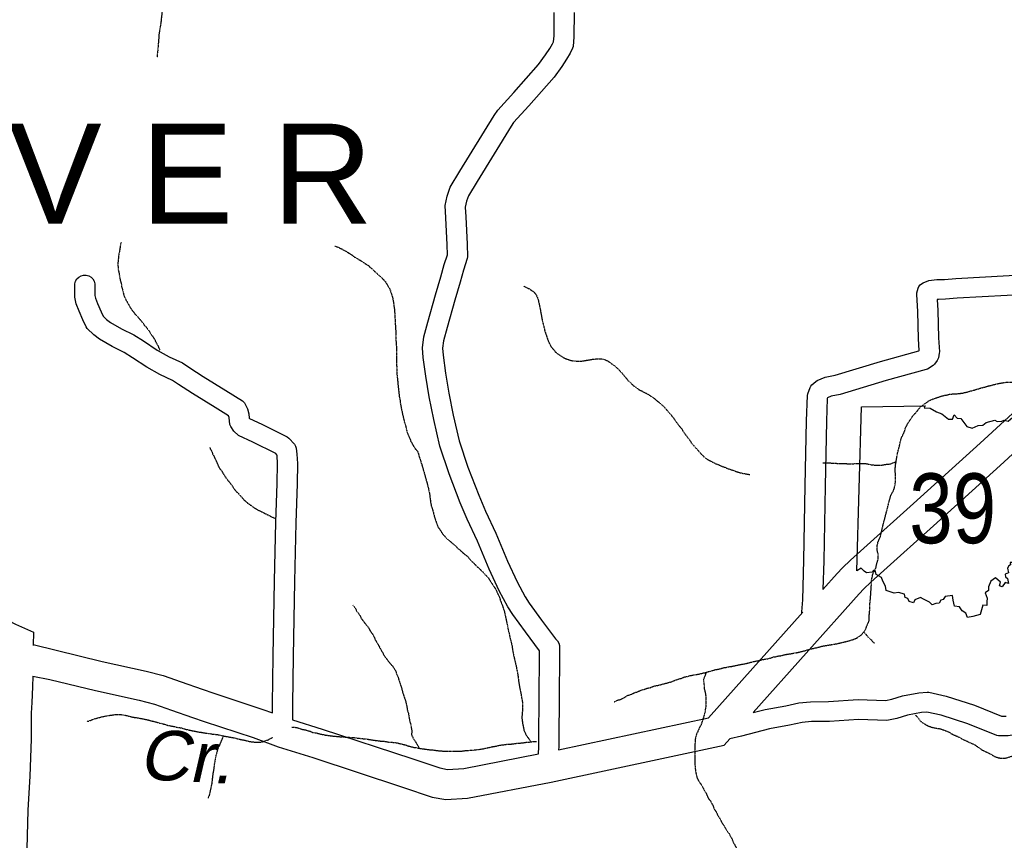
# Model space of a CAD drawing. Header units: feet. Extents: x -1605449 to -1594075, y -1717250 to -1708479.
# Tile 29 of 97: x -1600730 to -1599908, y -1713358 to -1712673. Entities that reach past the tile are written whole.
import ezdxf
from ezdxf.enums import TextEntityAlignment as Align

# ---------------------------------------------------------------- set-up
doc = ezdxf.new("R2010")
doc.units = ezdxf.units.FT
doc.header["$MEASUREMENT"] = 0
doc.linetypes.add('stream', pattern=[1.4, 0.7, -0.1, 0.1, -0.1, 0.1, -0.1, 0.1, -0.1])
for name, color, linetype in [('61', 7, 'Continuous'), ('62', 7, 'Continuous'), ('COUNTY-RD', 7, 'Continuous'), ('HTEXT', 3, 'Continuous'), ('RT-MKR', 7, 'Continuous'), ('STATE_FEDERAL-RT', 2, 'Continuous'), ('TWP-RD', 6, 'Continuous'), ('WATER-TEXT', 1, 'Continuous'), ('WATERWAY', 14, 'stream')]:
    doc.layers.add(name, color=color, linetype=linetype)
doc.styles.add('ARIAL', font='arial.ttf')

# ---------------------------------------------------------------- blocks, each defined once
blk = doc.blocks.new('SR3  _')
at = {"layer": '61', "color": 0, "linetype": 'Continuous'}
blk.add_lwpolyline([(-794, 884.1), (-240.2, 893.4), (-248.8, 876.1), (-196.5, 872.5), (-141, 842), (-94.1, 822.7), (-36.7, 777.4), (-2.3, 777.9), (12.2, 815.1), (38.5, 786.4), (69.7, 781.2), (123.7, 712.9), (168.3, 698.1), (221.7, 721.5), (261.6, 725.4), (290.7, 748.5), (366.7, 768.3), (387.9, 756.5), (428.2, 758.8), (448.4, 767.6), (483.5, 759.8), (545.3, 811.7), (608.9, 872.9), (706.7, 930.6), (852.8, 985.3), (968.3, 1034.2), (985, 293.5), (985, 293.5), (967.9, 283.1), (941.4, 288), (923.5, 267.2), (945.6, 232.6), (956.1, 196), (946.8, 155.6), (955.9, 122.3), (949.7, 94.4), (933, 66.7), (927.3, 40.3), (913.1, 12.4), (914.3, -3.2), (900.8, -15.5), (903.2, -61.8), (896.4, -87.5), (898.7, -109.7), (876.8, -115.5), (881.8, -133.8), (867.9, -147.9), (870.9, -172.2), (855, -187.7), (870.4, -218.8), (858.1, -228.7), (847.8, -266.4), (819.7, -274.1), (763.4, -343.2), (743.5, -369.4), (721.2, -375.9), (708.9, -402.7), (681.4, -402.8), (639.8, -421.4), (612.9, -389.4), (565.8, -427.9), (560.3, -472.4), (500.8, -471), (503.1, -493.5), (489.8, -500.1), (477.7, -522.6), (484.7, -562.7), (456.8, -572.9), (460.2, -596.2), (478.1, -610.4), (486, -654.8), (456.4, -645.8), (432.1, -683.3), (407.1, -674.5), (415.3, -642.7), (373.1, -604.6), (333.2, -635.1), (312.4, -684), (312.1, -716.8), (282.4, -736.7), (301.5, -783.1), (298, -815.1), (298.6, -845.5), (261.4, -844.4), (238.9, -926.3), (238.9, -926.3), (174.2, -942), (129.4, -951.4), (113.6, -914.1), (81.5, -894.5), (60.6, -857), (14.5, -851.9), (3.6, -800.5), (-1.5, -758.7), (-64.5, -769), (-81.8, -794.5), (-104.1, -801.4), (-117.1, -827.1), (-147.6, -829.3), (-180.2, -841.4), (-201.6, -816.2), (-255.2, -790.9), (-279.2, -777.8), (-329.6, -798.1), (-340.3, -822.1), (-380.4, -811.5), (-389.7, -784.7), (-414, -776.7), (-419.4, -748.2), (-471.1, -733.1), (-510.8, -739.1), (-580.7, -716.3), (-585, -678.8), (-608.8, -633.3), (-621.2, -601.6), (-665.4, -577.4), (-674.4, -539.8), (-688.5, -540.9), (-701.4, -556.2), (-750.5, -563.2), (-770.1, -547.8), (-797.6, -521.6), (-833.9, -543.3), (-833.9, -543.3), (-794, 884.1)], close=True, dxfattribs=at)
at = {"layer": '61', "color": 0}
blk.add_point((63.2, 47.6), dxfattribs=at)
at = {"layer": '62', "color": 0, "linetype": 'Continuous'}
blk.add_line((-833.9, -543.3), (-794, 884.1), dxfattribs=at)
for points in [[(-794, 884.1), (-240.2, 893.4), (-248.8, 876.1), (-196.5, 872.5), (-141, 842), (-94.1, 822.7), (-36.7, 777.4), (-2.3, 777.9), (12.2, 815.1), (38.5, 786.4), (69.7, 781.2), (123.7, 712.9), (168.3, 698.1), (221.7, 721.5), (261.6, 725.4), (290.7, 748.5), (366.7, 768.3), (387.9, 756.5), (428.2, 758.8), (448.4, 767.6), (483.5, 759.8), (545.3, 811.7), (608.9, 872.9), (706.7, 930.6), (852.8, 985.3), (968.3, 1034.2), (985, 293.5)], [(985, 293.5), (967.9, 283.1), (941.4, 288), (923.5, 267.2), (945.6, 232.6), (956.1, 196), (946.8, 155.6), (955.9, 122.3), (949.7, 94.4), (933, 66.7), (927.3, 40.3), (913.1, 12.4), (914.3, -3.2), (900.8, -15.5), (903.2, -61.8), (896.4, -87.5), (898.7, -109.7), (876.8, -115.5), (881.8, -133.8), (867.9, -147.9), (870.9, -172.2), (855, -187.7), (870.4, -218.8), (858.1, -228.7), (847.8, -266.4), (819.7, -274.1), (763.4, -343.2), (743.5, -369.4), (721.2, -375.9), (708.9, -402.7), (681.4, -402.8), (639.8, -421.4), (612.9, -389.4), (565.8, -427.9), (560.3, -472.4), (500.8, -471), (503.1, -493.5), (489.8, -500.1), (477.7, -522.6), (484.7, -562.7), (456.8, -572.9), (460.2, -596.2), (478.1, -610.4), (486, -654.8), (456.4, -645.8), (432.1, -683.3), (407.1, -674.5), (415.3, -642.7), (373.1, -604.6), (333.2, -635.1), (312.4, -684), (312.1, -716.8), (282.4, -736.7), (301.5, -783.1), (298, -815.1), (298.6, -845.5), (261.4, -844.4), (238.9, -926.3)], [(238.9, -926.3), (174.2, -942), (129.4, -951.4), (113.6, -914.1), (81.5, -894.5), (60.6, -857), (14.5, -851.9), (3.6, -800.5), (-1.5, -758.7), (-64.5, -769), (-81.8, -794.5), (-104.1, -801.4), (-117.1, -827.1), (-147.6, -829.3), (-180.2, -841.4), (-201.6, -816.2), (-255.2, -790.9), (-279.2, -777.8), (-329.6, -798.1), (-340.3, -822.1), (-380.4, -811.5), (-389.7, -784.7), (-414, -776.7), (-419.4, -748.2), (-471.1, -733.1), (-510.8, -739.1), (-580.7, -716.3), (-585, -678.8), (-608.8, -633.3), (-621.2, -601.6), (-665.4, -577.4), (-674.4, -539.8), (-688.5, -540.9), (-701.4, -556.2), (-750.5, -563.2), (-770.1, -547.8), (-797.6, -521.6), (-833.9, -543.3)]]:
    blk.add_lwpolyline(points, dxfattribs=at)

msp = doc.modelspace()

# ---------------------------------------------------------------- linework, layer by layer
at = {"layer": 'COUNTY-RD'}
for points in [[(-1600783.14, -1713169.36), (-1600782.04, -1713169.57), (-1600778.32, -1713169.68), (-1600773.45, -1713169.67), (-1600765.27, -1713168.2), (-1600750.6, -1713170.54), (-1600739.28, -1713174.46), (-1600733.28, -1713177.54), (-1600718.4, -1713184.2)], [(-1600718.4, -1713184.2), (-1600718.57, -1713195.6)]]:
    msp.add_lwpolyline(points, dxfattribs=at)
at = {"layer": 'STATE_FEDERAL-RT', "flags": 128}
for points in [[(-1600025.19, -1713114.14), (-1599983.81, -1713077.03), (-1599928.27, -1713026.57), (-1599873.9, -1712976.78), (-1599869.81, -1712973), (-1599865.43, -1712968.2), (-1599809.15, -1712897.6)], [(-1600008.5, -1713132.75), (-1599967.06, -1713095.59), (-1599911.43, -1713045.05), (-1599856.97, -1712995.18), (-1599852.04, -1712990.63), (-1599846.4, -1712984.42), (-1599775.69, -1712895.73), (-1599775.64, -1712895.66)], [(-1600059.36, -1713148.58), (-1600047.62, -1713135.4), (-1600043.08, -1713130.5), (-1600036.48, -1713124.27), (-1600025.19, -1713114.14)], [(-1600117.52, -1713251.45), (-1600029.12, -1713152.21), (-1600025.31, -1713148.11), (-1600019.55, -1713142.67), (-1600008.5, -1713132.75)], [(-1600280, -1713282.59), (-1600155.02, -1713255.96), (-1600076.23, -1713167.52)], [(-1600718.55, -1713194.59), (-1600660.92, -1713208.76), (-1600624.21, -1713216.89), (-1600610.1, -1713220.54), (-1600595.05, -1713225.83), (-1600577.48, -1713231.89)], [(-1600718.94, -1713220.99), (-1600704.76, -1713223.72), (-1600666.61, -1713233.11), (-1600630.05, -1713241.21), (-1600617.38, -1713244.48), (-1600603.26, -1713249.44), (-1600585.63, -1713255.52)], [(-1600577.48, -1713231.89), (-1600567.83, -1713235.22), (-1600526.85, -1713248.81), (-1600518.81, -1713251.73)], [(-1600585.64, -1713255.52), (-1600575.84, -1713258.9), (-1600535.06, -1713272.42), (-1600514.14, -1713280.03), (-1600485.13, -1713289.06), (-1600410.33, -1713313.63), (-1600385.51, -1713322), (-1600374.16, -1713324.01), (-1600356.15, -1713323.04), (-1600286.24, -1713309.48), (-1600141.8, -1713278.71), (-1600136.97, -1713273.29)], [(-1600502.02, -1713257.62), (-1600477.52, -1713265.25), (-1600402.44, -1713289.91), (-1600379.3, -1713297.71), (-1600372.64, -1713298.89), (-1600359.22, -1713298.16), (-1600296.77, -1713286.06)]]:
    msp.add_lwpolyline(points, dxfattribs=at)
at = {"layer": 'TWP-RD'}
for points in [[(-1600296.77, -1713286.06), (-1600296.61, -1713280.12), (-1600296.16, -1713231.01), (-1600295.85, -1713211.49), (-1600295.86, -1713199.9), (-1600307.64, -1713184.09), (-1600318.36, -1713169.51), (-1600322.38, -1713163.31), (-1600329.53, -1713149.76), (-1600337.9, -1713131.72), (-1600347.79, -1713108.34), (-1600356.34, -1713089.97), (-1600362.15, -1713076.35), (-1600371.52, -1713052.27), (-1600379.09, -1713028.98), (-1600384.24, -1713006.64), (-1600388.17, -1712987.8), (-1600390.91, -1712970.61), (-1600392.97, -1712954.99), (-1600393.75, -1712947.05), (-1600392.55, -1712937.8), (-1600389.06, -1712925.53), (-1600382.71, -1712902.56), (-1600378.22, -1712887.55), (-1600375.53, -1712877.43), (-1600372.89, -1712869.18), (-1600373.04, -1712860.84), (-1600374.23, -1712838.35), (-1600374.61, -1712828.18), (-1600373.16, -1712820.25), (-1600370.48, -1712812.8), (-1600362.34, -1712799.34), (-1600333.71, -1712753.03), (-1600330.77, -1712748.52), (-1600317.34, -1712733.86), (-1600296.93, -1712710.45), (-1600291.05, -1712702.33), (-1600287.42, -1712696.96), (-1600285.07, -1712692.99), (-1600284.36, -1712691.48), (-1600283.87, -1712686.44), (-1600283.73, -1712666.95)], [(-1600267.06, -1712667), (-1600267.21, -1712687.3), (-1600267.98, -1712695.24), (-1600268.36, -1712696.63), (-1600270.33, -1712700.81), (-1600273.33, -1712705.88), (-1600277.39, -1712711.89), (-1600283.87, -1712720.84), (-1600304.91, -1712744.97), (-1600317.55, -1712758.77), (-1600319.63, -1712761.96), (-1600348.12, -1712808.03), (-1600355.36, -1712820), (-1600357.01, -1712824.6), (-1600357.89, -1712829.38), (-1600357.58, -1712837.6), (-1600356.38, -1712860.25), (-1600356.19, -1712870.94), (-1600356.39, -1712872.3), (-1600359.53, -1712882.12), (-1600362.18, -1712892.07), (-1600366.69, -1712907.17), (-1600373.01, -1712930.03), (-1600376.18, -1712941.17), (-1600376.98, -1712947.31), (-1600376.41, -1712953.08), (-1600374.42, -1712968.21), (-1600371.77, -1712984.79), (-1600367.96, -1713003.06), (-1600363.02, -1713024.52), (-1600355.81, -1713046.67), (-1600346.72, -1713070.06), (-1600341.12, -1713083.18), (-1600332.56, -1713101.57), (-1600322.66, -1713124.97)], [(-1600075.44, -1713124.32), (-1600074.31, -1713062.14), (-1600073, -1713007.75), (-1600072.32, -1712986.64), (-1600072.06, -1712985.3), (-1600070.09, -1712980.05), (-1600069.45, -1712978.92), (-1600068.65, -1712977.9), (-1600065.44, -1712974.94), (-1600064.18, -1712974.13), (-1600057.45, -1712971.39), (-1600049.2, -1712969.63), (-1600011.3, -1712958.3), (-1599979.42, -1712949.53), (-1599978.98, -1712949.26), (-1599979.71, -1712939.43), (-1599980.23, -1712916.48), (-1599981.1, -1712902.44), (-1599980.97, -1712901.09), (-1599979.92, -1712897.16), (-1599979.22, -1712895.72), (-1599978.26, -1712894.44), (-1599977.08, -1712893.37), (-1599975.71, -1712892.54), (-1599970.9, -1712890.76), (-1599964.37, -1712889.91), (-1599958.01, -1712889.74), (-1599948.59, -1712888.9), (-1599864.55, -1712884.3)], [(-1600683.75, -1712893.45), (-1600683.19, -1712891.33), (-1600682.09, -1712889.43), (-1600680.54, -1712887.88), (-1600678.64, -1712886.78), (-1600676.52, -1712886.21), (-1600674.33, -1712886.21), (-1600672.21, -1712886.77), (-1600670.3, -1712887.87), (-1600668.75, -1712889.42), (-1600667.65, -1712891.32), (-1600667.08, -1712893.44), (-1600667.08, -1712903.15), (-1600666.65, -1712905.48), (-1600664.86, -1712909.92), (-1600661.93, -1712916.9), (-1600660.28, -1712920.43), (-1600657.3, -1712923.4), (-1600654.13, -1712925.64), (-1600644.83, -1712931.14), (-1600634.55, -1712936.19), (-1600626.54, -1712941.16), (-1600614.98, -1712948.9), (-1600605.18, -1712954.42), (-1600593.95, -1712959.59), (-1600587.97, -1712963.74), (-1600576.76, -1712970.81), (-1600557.92, -1712982.63), (-1600543.75, -1712991.22), (-1600542.15, -1712992.95), (-1600539.68, -1712997.88), (-1600538.68, -1713002.1), (-1600538.23, -1713005.65), (-1600537.98, -1713005.87), (-1600527.86, -1713010.61), (-1600506.5, -1713021.35), (-1600505.29, -1713022.26), (-1600500.51, -1713027.46), (-1600499.63, -1713028.94), (-1600499.07, -1713030.57), (-1600498.42, -1713035.75), (-1600498.05, -1713043.37), (-1600498.38, -1713060.58), (-1600499.37, -1713093.03), (-1600500.51, -1713142.13), (-1600501.64, -1713204.61), (-1600502.28, -1713244.41), (-1600502.02, -1713257.62)], [(-1600683.74, -1712904.66), (-1600683.75, -1712893.45)], [(-1599863.84, -1712900.95), (-1599947.4, -1712905.53), (-1599957.04, -1712906.38), (-1599963.06, -1712906.55), (-1599964.14, -1712906.69), (-1599963.57, -1712915.77), (-1599963.06, -1712938.62), (-1599962.19, -1712950.32), (-1599962.25, -1712951.39), (-1599962.97, -1712955.23), (-1599963.39, -1712956.43), (-1599963.99, -1712957.55), (-1599966.34, -1712960.7), (-1599967.49, -1712961.75), (-1599972.17, -1712964.65), (-1599973.27, -1712965.13), (-1600006.7, -1712974.32), (-1600045.06, -1712985.79), (-1600052.53, -1712987.39), (-1600055.49, -1712988.59), (-1600055.73, -1712989.23), (-1600056.34, -1713008.22), (-1600057.65, -1713062.49), (-1600058.78, -1713124.67), (-1600059.36, -1713148.58)], [(-1600518.81, -1713251.73), (-1600518.95, -1713244.44), (-1600518.3, -1713204.33), (-1600517.17, -1713141.78), (-1600516.03, -1713092.58), (-1600515.05, -1713060.17), (-1600514.73, -1713043.61), (-1600515.04, -1713037.2), (-1600515.17, -1713036.14), (-1600516.02, -1713035.21), (-1600535.14, -1713025.61), (-1600547.1, -1713020), (-1600551.17, -1713016.52), (-1600553.69, -1713012.75), (-1600554.37, -1713010.93), (-1600555.11, -1713005.06), (-1600555.45, -1713003.61), (-1600566.66, -1712996.81), (-1600585.63, -1712984.92), (-1600597.18, -1712977.64), (-1600602.25, -1712974.11), (-1600612.76, -1712969.27), (-1600623.72, -1712963.11), (-1600635.58, -1712955.16), (-1600642.63, -1712950.79), (-1600652.76, -1712945.82), (-1600663.2, -1712939.64), (-1600668.07, -1712936.2), (-1600673.6, -1712930.68), (-1600674.44, -1712929.48), (-1600677.17, -1712923.66), (-1600680.27, -1712916.27), (-1600682.74, -1712910.15), (-1600683.74, -1712904.66)], [(-1600077.05, -1713168.43), (-1600077.06, -1713168.36), (-1600077.11, -1713167.27), (-1600076.25, -1713157.46), (-1600075.44, -1713124.32)], [(-1600322.66, -1713124.97), (-1600314.59, -1713142.36), (-1600307.99, -1713154.87), (-1600304.64, -1713160.03), (-1600294.24, -1713174.18), (-1600282.55, -1713189.87), (-1600280.87, -1713191.54), (-1600279.77, -1713193.44), (-1600279.2, -1713195.56), (-1600279.18, -1713211.61), (-1600279.5, -1713231.22), (-1600279.95, -1713280.42), (-1600280, -1713282.59)], [(-1600718.94, -1713220.99), (-1600719.07, -1713230.06), (-1600719.86, -1713243.17), (-1600720.39, -1713251.9), (-1600720.38, -1713273.68), (-1600721.37, -1713304.7), (-1600723.19, -1713333.08), (-1600724.16, -1713375.89)], [(-1600117.52, -1713251.45), (-1600107.54, -1713248.8), (-1600090.47, -1713245.74), (-1600079.43, -1713243.31), (-1600069.67, -1713242.38), (-1600054.69, -1713242.36), (-1600029.91, -1713240.47), (-1600007.31, -1713241.42), (-1600001.91, -1713240.36), (-1599993, -1713237.49), (-1599979.35, -1713234.96), (-1599972.29, -1713234.36), (-1599971.03, -1713234.44), (-1599956.49, -1713237.65), (-1599932.88, -1713245.19), (-1599910.32, -1713254.36), (-1599906.39, -1713254.36)], [(-1599831.12, -1713240.87), (-1599839.9, -1713243.76), (-1599856.68, -1713251.92), (-1599868.53, -1713255.05), (-1599873.95, -1713259.27), (-1599895.14, -1713269.16), (-1599904.79, -1713271.02), (-1599912.75, -1713271.03), (-1599914.34, -1713270.72), (-1599938.56, -1713260.87), (-1599960.82, -1713253.76), (-1599972.77, -1713251.13), (-1599977.12, -1713251.5), (-1599988.91, -1713253.68), (-1599997.73, -1713256.52), (-1600006.04, -1713258.15), (-1600029.63, -1713257.16), (-1600054.04, -1713259.02), (-1600068.86, -1713259.04), (-1600076.83, -1713259.8), (-1600087.2, -1713262.09), (-1600103.93, -1713265.09), (-1600127.24, -1713271.28), (-1600136.97, -1713273.29)]]:
    msp.add_lwpolyline(points, dxfattribs=at)
at = {"layer": 'WATERWAY', "ltscale": 0.5, "flags": 128}
for points in [[(-1600527.95, -1712445.4), (-1600527.89, -1712446.1), (-1600527, -1712452.78), (-1600526.8, -1712457.12), (-1600526.75, -1712462.3), (-1600526.36, -1712468.64), (-1600525.81, -1712474.99), (-1600525.78, -1712477.83), (-1600525.6, -1712479.5), (-1600525.58, -1712481.67), (-1600526.04, -1712487.19), (-1600526.36, -1712489.03), (-1600527.01, -1712491.04), (-1600528, -1712493.39), (-1600530.3, -1712497.75), (-1600531.96, -1712499.44), (-1600535.11, -1712503.14), (-1600540.08, -1712508.53), (-1600541.57, -1712510.21), (-1600544.38, -1712514.08), (-1600545.54, -1712515.92), (-1600547.03, -1712517.77), (-1600548.01, -1712520.29), (-1600550.65, -1712524.82), (-1600552.3, -1712527.01), (-1600553.29, -1712528.86), (-1600556.61, -1712532.73), (-1600559.26, -1712534.75), (-1600563.58, -1712538.8), (-1600565.57, -1712540.49), (-1600566.9, -1712542.17), (-1600568.89, -1712544.36), (-1600572.54, -1712547.23), (-1600575.03, -1712549.76), (-1600580.35, -1712554.15), (-1600582.33, -1712556.84), (-1600584.49, -1712558.36), (-1600588.31, -1712562.4), (-1600590.29, -1712565.76), (-1600591.44, -1712567.44), (-1600594.39, -1712574.82), (-1600595.21, -1712577.33), (-1600596.19, -1712579.51), (-1600597.64, -1712586.37), (-1600599.04, -1712599.58), (-1600599.19, -1712601.42), (-1600599.34, -1712603.26), (-1600599.31, -1712606.77), (-1600600.06, -1712617.3), (-1600601.49, -1712625.84), (-1600602.79, -1712630.19), (-1600603.6, -1712633.88), (-1600604.9, -1712637.73), (-1600606.04, -1712641.92), (-1600607.51, -1712646.11), (-1600609.45, -1712654.81), (-1600610.55, -1712662.34), (-1600610.7, -1712664.18), (-1600611.65, -1712671.54), (-1600611.79, -1712673.88), (-1600613.7, -1712685.59), (-1600613.69, -1712687.26), (-1600614.15, -1712692.45), (-1600614.6, -1712698.63), (-1600614.91, -1712700.64), (-1600615.22, -1712704.49)], [(-1600645.2, -1712858.96), (-1600645.69, -1712860.64), (-1600646.64, -1712866.66), (-1600647.12, -1712868.67), (-1600647.9, -1712876.03), (-1600647.88, -1712878.2), (-1600647.51, -1712882.04), (-1600646.64, -1712886.21), (-1600646.46, -1712887.88), (-1600645.94, -1712890.55), (-1600645.08, -1712893.38), (-1600644.72, -1712896.22), (-1600643.86, -1712898.88), (-1600642.99, -1712902.89), (-1600640.94, -1712907.38), (-1600636.53, -1712915.03), (-1600634.84, -1712917.02), (-1600633.66, -1712918.68), (-1600631.8, -1712920.5), (-1600629.44, -1712923.32), (-1600626.56, -1712926.64), (-1600625.71, -1712928.31), (-1600623.86, -1712929.96), (-1600623.01, -1712931.62), (-1600621.32, -1712933.62), (-1600620.47, -1712935.28), (-1600618.78, -1712937.44), (-1600616.74, -1712940.76), (-1600616.06, -1712942.59), (-1600614.7, -1712944.59), (-1600613.85, -1712946.92), (-1600612.99, -1712948.75), (-1600612.96, -1712948.82)], [(-1600466.85, -1712861.97), (-1600465.17, -1712862.46), (-1600463.16, -1712863.28), (-1600457.27, -1712866.4), (-1600452.56, -1712869.37), (-1600450.88, -1712870.86), (-1600445.33, -1712873.99), (-1600440.79, -1712877.13), (-1600438.94, -1712878.11), (-1600437.09, -1712879.94), (-1600435.4, -1712881.26), (-1600433.38, -1712883.25), (-1600427.82, -1712888.21), (-1600424.61, -1712891.69), (-1600421.39, -1712897.01), (-1600420.53, -1712899.01), (-1600418.64, -1712904.84), (-1600418.29, -1712906.51), (-1600417.59, -1712910.68), (-1600417.4, -1712912.85), (-1600417.05, -1712915.02), (-1600416.68, -1712919.87), (-1600416.45, -1712926.71), (-1600416.09, -1712930.22), (-1600415.86, -1712937.4), (-1600415.84, -1712940.08), (-1600415.45, -1712945.92), (-1600415.32, -1712961.12), (-1600415.14, -1712962.96), (-1600415.1, -1712967.81), (-1600414.37, -1712974.82), (-1600414.19, -1712977.32), (-1600412.92, -1712988.34), (-1600412.4, -1712990.68), (-1600412.04, -1712994.01), (-1600410.12, -1713003.19), (-1600408.73, -1713009.02), (-1600408.05, -1713010.69), (-1600407.01, -1713015.19), (-1600406.32, -1713017.69), (-1600404.61, -1713022.02), (-1600403.76, -1713023.69), (-1600403.24, -1713025.35), (-1600399.85, -1713031.01), (-1600397.99, -1713033), (-1600396.97, -1713035.49), (-1600396.45, -1713037.66), (-1600394.39, -1713043.99), (-1600392.84, -1713049.33), (-1600391.98, -1713052.16), (-1600391.28, -1713054.99), (-1600389.22, -1713062), (-1600387.65, -1713069.5), (-1600386.93, -1713075.51), (-1600386.23, -1713079.18), (-1600385.2, -1713082.18), (-1600383.47, -1713088.85), (-1600380.73, -1713096.51), (-1600379.21, -1713098.5), (-1600377.68, -1713101.16), (-1600376.32, -1713102.99), (-1600374.64, -1713104.65), (-1600373.12, -1713106.64), (-1600371.43, -1713107.79), (-1600369.58, -1713109.45), (-1600366.72, -1713111.6), (-1600364.69, -1713113.92), (-1600361.49, -1713116.57), (-1600358.29, -1713119.55), (-1600356.27, -1713120.7), (-1600354.24, -1713123.52), (-1600351.54, -1713126.01), (-1600348.84, -1713128.82), (-1600343.61, -1713133.79), (-1600340.91, -1713136.78), (-1600338.89, -1713138.77), (-1600334.14, -1713146.25), (-1600332.62, -1713148.24), (-1600331.25, -1713151.4), (-1600329.55, -1713154.73), (-1600328.69, -1713157.56), (-1600327.32, -1713161.23), (-1600326.64, -1713163.23), (-1600325.26, -1713167.23), (-1600323, -1713177.73), (-1600321.95, -1713183.24), (-1600321.09, -1713186.07), (-1600320.91, -1713187.74), (-1600319.01, -1713195.24), (-1600318.65, -1713197.75), (-1600318.12, -1713200.92), (-1600317.6, -1713203.75), (-1600315.34, -1713213.09), (-1600314.99, -1713215.43), (-1600314.47, -1713217.43), (-1600313.76, -1713222.27), (-1600313.57, -1713224.6), (-1600312.17, -1713232.61), (-1600311.65, -1713234.78), (-1600311.3, -1713236.45), (-1600310.94, -1713239.29), (-1600310.94, -1713239.29), (-1600310.42, -1713241.29), (-1600310.06, -1713244.29), (-1600310.03, -1713247.63), (-1600310.64, -1713254.82), (-1600310.63, -1713256.66), (-1600310.09, -1713260.5), (-1600308.87, -1713266.67), (-1600308.02, -1713268.34), (-1600307.34, -1713270), (-1600303.02, -1713275.87)], [(-1600308.96, -1712895.52), (-1600306.29, -1712896.88), (-1600304.28, -1712897.7), (-1600300.91, -1712900.18), (-1600299.23, -1712901.84), (-1600298.21, -1712903.83), (-1600297.01, -1712907), (-1600296.14, -1712911), (-1600295.61, -1712913.5), (-1600293.69, -1712924.01), (-1600291.43, -1712933.18), (-1600288.69, -1712941.35), (-1600286.31, -1712946.01), (-1600284.62, -1712947.83), (-1600283.1, -1712949.82), (-1600281.58, -1712951.48), (-1600276.2, -1712954.94), (-1600274.18, -1712955.93), (-1600269.31, -1712957.56), (-1600266.47, -1712957.87), (-1600264.79, -1712958.19), (-1600261.11, -1712958.16), (-1600259.27, -1712957.81), (-1600251.26, -1712956.41), (-1600246.91, -1712956.03), (-1600245.24, -1712956.02), (-1600241.89, -1712956.49), (-1600240.04, -1712957.31), (-1600238.36, -1712958.3), (-1600233.98, -1712961.44), (-1600232.13, -1712962.93), (-1600229.6, -1712965.41), (-1600227.24, -1712967.9), (-1600225.88, -1712969.73), (-1600223.86, -1712971.88), (-1600222.17, -1712974.21), (-1600219.81, -1712976.19), (-1600217.61, -1712978.51), (-1600215.76, -1712979.67), (-1600213.24, -1712981.65), (-1600210.89, -1712982.8), (-1600205.34, -1712985.76), (-1600201.3, -1712988.4), (-1600199.62, -1712989.56), (-1600197.93, -1712991.21), (-1600196.08, -1712992.53), (-1600192.04, -1712996.01), (-1600190.85, -1712997.67), (-1600186.63, -1713002.48), (-1600184.77, -1713004.8), (-1600179.53, -1713011.94), (-1600177.67, -1713014.1), (-1600176.14, -1713016.59), (-1600173.77, -1713019.92), (-1600172.42, -1713021.58), (-1600170.73, -1713023.73), (-1600169.37, -1713026.23), (-1600162.27, -1713034.19), (-1600158.39, -1713038.17), (-1600156.21, -1713039.82), (-1600148.81, -1713043.77), (-1600146.63, -1713044.42), (-1600143.61, -1713045.9), (-1600141.93, -1713046.38), (-1600138.24, -1713048.02), (-1600136.39, -1713048.51), (-1600130.02, -1713050.79), (-1600125.99, -1713051.76), (-1600120.37, -1713052.68)], [(-1600233.67, -1713242.5), (-1600232.63, -1713242.14), (-1600230.96, -1713241.12), (-1600228.12, -1713240.43), (-1600225.13, -1713238.9), (-1600222.63, -1713237.21), (-1600218.63, -1713236), (-1600216.96, -1713234.99), (-1600213.79, -1713233.96), (-1600211.63, -1713232.94), (-1600208.96, -1713232.25), (-1600205.79, -1713231.05), (-1600203.78, -1713230.7), (-1600200.95, -1713229.51), (-1600196.61, -1713228.64), (-1600192.27, -1713227.43), (-1600189.6, -1713226.74), (-1600185.09, -1713225.53), (-1600182.59, -1713224.34), (-1600177.42, -1713222.79), (-1600175.25, -1713221.77), (-1600172.91, -1713221.42), (-1600170.07, -1713220.56), (-1600162.06, -1713219.16), (-1600159.55, -1713218.47), (-1600157.55, -1713218.11), (-1600155.05, -1713217.26), (-1600152.71, -1713216.74), (-1600149.54, -1713215.71), (-1600149.54, -1713215.71), (-1600147.37, -1713215.36), (-1600144.36, -1713214.66), (-1600142.36, -1713213.98), (-1600139.52, -1713213.62), (-1600137.52, -1713213.1), (-1600135.68, -1713212.92), (-1600127.5, -1713211.18), (-1600125.82, -1713211), (-1600122.15, -1713210.13), (-1600119.65, -1713209.44), (-1600115.98, -1713208.57), (-1600112.8, -1713208.05), (-1600108.13, -1713206.84), (-1600105.29, -1713206.48), (-1600102.78, -1713205.79), (-1600101.12, -1713205.11), (-1600098.61, -1713204.75), (-1600096.77, -1713204.24), (-1600094.77, -1713204.05), (-1600090.93, -1713203.02), (-1600086.42, -1713202.31), (-1600083.58, -1713201.79), (-1600080.41, -1713201.26), (-1600073.56, -1713199.53), (-1600070.89, -1713198.67), (-1600063.21, -1713196.94), (-1600060.37, -1713196.08), (-1600047.68, -1713193.97), (-1600037.49, -1713191.54), (-1600035.32, -1713190.85), (-1600031.32, -1713189.32), (-1600027.33, -1713186.61), (-1600024.19, -1713182.74), (-1600023.2, -1713180.56), (-1600022.55, -1713178.72), (-1600021.72, -1713177.04), (-1600020.9, -1713175.03), (-1600020.77, -1713170.85), (-1600020.32, -1713165.5), (-1600020.34, -1713162.66), (-1600019.57, -1713154.3), (-1600018.98, -1713145.1), (-1600019, -1713142.93), (-1600018.85, -1713141.09), (-1600018.36, -1713138.91), (-1600018.05, -1713136.91), (-1600017.23, -1713134.56), (-1600015.09, -1713130.53), (-1600014.77, -1713128.52), (-1600013.31, -1713123.33), (-1600013.34, -1713119.32), (-1600014.22, -1713115.15), (-1600014.23, -1713113.48), (-1600014.08, -1713111.81), (-1600013.27, -1713108.63), (-1600011.46, -1713104.6), (-1600008.55, -1713092.21), (-1600007.9, -1713090.2), (-1600004.18, -1713075.3), (-1600003.53, -1713073.29), (-1600002.72, -1713070.11), (-1600001.73, -1713068.43), (-1599999.92, -1713064.74), (-1599999.11, -1713061.06), (-1599998.81, -1713057.71), (-1599998.85, -1713052.53), (-1599999.03, -1713050.53), (-1599999.06, -1713047.86), (-1599998.59, -1713043.51), (-1599998.11, -1713040.83), (-1599997.32, -1713035.81), (-1599995.37, -1713028.28), (-1599994.9, -1713025.43), (-1599993.59, -1713021.58), (-1599992.27, -1713019.06), (-1599991.29, -1713016.71), (-1599990.64, -1713014.37), (-1599988.5, -1713010), (-1599985.69, -1713005.8), (-1599984.54, -1713004.12), (-1599982.55, -1713001.77), (-1599980.89, -1713000.08), (-1599979.24, -1712997.73), (-1599977.58, -1712996.04), (-1599971.43, -1712991.48), (-1599969.59, -1712990.46), (-1599961.59, -1712987.56), (-1599958.42, -1712986.69), (-1599956.25, -1712986.34), (-1599953.58, -1712985.65), (-1599951.74, -1712985.47), (-1599949.56, -1712985.45), (-1599942.71, -1712984.72), (-1599941.04, -1712984.21), (-1599938.37, -1712983.69), (-1599935.7, -1712982.83), (-1599932.86, -1712982.14), (-1599928.02, -1712980.59), (-1599925.19, -1712979.9), (-1599921.18, -1712978.7), (-1599921.18, -1712978.7), (-1599918.84, -1712978.34), (-1599917.01, -1712977.66), (-1599912.5, -1712976.62), (-1599907.15, -1712975.74), (-1599900.3, -1712975.51), (-1599894.45, -1712974.79), (-1599886.76, -1712974.06), (-1599884.92, -1712973.71), (-1599881.08, -1712973.01), (-1599877.24, -1712971.98), (-1599874.23, -1712971.45), (-1599872.57, -1712970.77), (-1599870.56, -1712970.42), (-1599856.88, -1712966.12), (-1599852.71, -1712965.25), (-1599850.53, -1712965.07), (-1599847.86, -1712964.54), (-1599845.19, -1712964.19), (-1599842.85, -1712963.5), (-1599834.5, -1712961.93), (-1599832.67, -1712961.41), (-1599827.15, -1712960.36), (-1599825.49, -1712959.51), (-1599822.65, -1712958.49), (-1599820.66, -1712957.3), (-1599815.66, -1712955.08), (-1599813.99, -1712953.73), (-1599812.33, -1712952.88), (-1599810, -1712951.03), (-1599807.67, -1712949.84), (-1599806.01, -1712948.15), (-1599804.18, -1712946.97), (-1599802.02, -1712945.78), (-1599794.54, -1712939.87), (-1599790.72, -1712936.33), (-1599786.39, -1712934.29), (-1599784.55, -1712934.27), (-1599782.71, -1712934.42), (-1599780.36, -1712935.07), (-1599778.01, -1712936.22), (-1599775.82, -1712937.54), (-1599774.14, -1712938.86), (-1599772.11, -1712940.85), (-1599770.25, -1712943.17), (-1599766.38, -1712946.15), (-1599764.36, -1712947.3), (-1599760.67, -1712948.44), (-1599756.15, -1712949.24), (-1599748.28, -1712949.67), (-1599744.77, -1712950.31), (-1599742.25, -1712951.13), (-1599740.57, -1712951.95), (-1599738.88, -1712953.77), (-1599736.68, -1712957.26), (-1599733.97, -1712960.75), (-1599732.95, -1712962.58), (-1599731.27, -1712963.4)], [(-1600571.18, -1713030.2), (-1600570.81, -1713031.27), (-1600569.46, -1713033.43), (-1600568.94, -1713035.27), (-1600567.58, -1713037.76), (-1600565.71, -1713041.76), (-1600564.34, -1713045.09), (-1600563.15, -1713047.42), (-1600561.46, -1713049.41), (-1600557.9, -1713055.23), (-1600552.49, -1713062.03), (-1600551.3, -1713064.02), (-1600550.11, -1713065.69), (-1600547.58, -1713068.34), (-1600544.88, -1713071.32), (-1600542.52, -1713073.98), (-1600540.16, -1713076.13), (-1600534.94, -1713079.93), (-1600533.09, -1713080.92), (-1600531.24, -1713082.24), (-1600522, -1713086.67), (-1600519.65, -1713087.99), (-1600516.75, -1713089.33)], [(-1600059.4, -1713042.89), (-1600058.99, -1713042.85), (-1600056.65, -1713042.83), (-1600047.27, -1713043.42), (-1600041.75, -1713043.54), (-1600041.75, -1713043.54), (-1600035.73, -1713043.82), (-1600033.39, -1713043.63), (-1600029.2, -1713043.6), (-1600027.53, -1713043.42), (-1600025.52, -1713043.4), (-1600023.68, -1713043.55), (-1600018.15, -1713044.67), (-1600014.3, -1713044.98), (-1600012.46, -1713044.96), (-1600010.79, -1713044.95), (-1600007.12, -1713044.25), (-1600003.27, -1713043.88), (-1599998.33, -1713042.05)], [(-1600451.72, -1713161.7), (-1600449.92, -1713164.09), (-1600448.73, -1713166.59), (-1600446.7, -1713169.08), (-1600444.66, -1713172.91), (-1600442.63, -1713175.73), (-1600439.25, -1713179.71), (-1600438.23, -1713181.71), (-1600436.7, -1713184.2), (-1600435.01, -1713186.53), (-1600433.82, -1713188.86), (-1600433.14, -1713190.52), (-1600428.38, -1713198.84), (-1600426.85, -1713201.66), (-1600426.17, -1713203.33), (-1600422.28, -1713208.48), (-1600418.73, -1713212.62), (-1600417.04, -1713214.95), (-1600416.02, -1713216.94), (-1600415.16, -1713219.44), (-1600414.14, -1713221.44), (-1600413.62, -1713223.61), (-1600412.76, -1713225.77), (-1600412.25, -1713227.77), (-1600411.56, -1713229.44), (-1600410.7, -1713232.61), (-1600410.35, -1713234.27), (-1600407.78, -1713241.77), (-1600406.91, -1713245.61), (-1600406.21, -1713249.78), (-1600405.35, -1713252.28), (-1600404.81, -1713256.12), (-1600404.29, -1713258.78), (-1600403.6, -1713260.78), (-1600403.08, -1713263.29), (-1600402.9, -1713265.12), (-1600402.55, -1713266.96), (-1600402.7, -1713268.8), (-1600402.68, -1713270.64), (-1600396.15, -1713281.36)], [(-1600025.37, -1713184.2), (-1600020.95, -1713189.23), (-1600018.93, -1713190.88), (-1600017.58, -1713192.54), (-1600016.03, -1713193.81)], [(-1600156.9, -1713217.89), (-1600159.17, -1713224.31), (-1600158.82, -1713225.98), (-1600158.44, -1713231.66), (-1600157.4, -1713235.99), (-1600157.03, -1713239.67), (-1600157.14, -1713246.68), (-1600157.62, -1713249.03), (-1600157.78, -1713250.7), (-1600158.91, -1713255.05), (-1600161.2, -1713261.75), (-1600162.35, -1713263.77), (-1600163.99, -1713267.63), (-1600164.98, -1713269.47), (-1600165.95, -1713273.49), (-1600166.25, -1713278.17), (-1600166.21, -1713281.85), (-1600166.36, -1713284.02), (-1600166.27, -1713294.55), (-1600165.72, -1713300.73), (-1600164.51, -1713305.9), (-1600163.48, -1713308.06), (-1600159.93, -1713313.38), (-1600158.56, -1713316.2), (-1600157.38, -1713317.86), (-1600156.36, -1713320.03), (-1600155.16, -1713323.03), (-1600153.47, -1713325.02), (-1600151.26, -1713329.01), (-1600150.24, -1713331.84), (-1600148.37, -1713334.5), (-1600147.52, -1713336.66), (-1600144.63, -1713341.49), (-1600143.78, -1713343.48), (-1600142.09, -1713345.64), (-1600140.9, -1713347.97), (-1600139.54, -1713350.13), (-1600137.34, -1713352.95), (-1600136.66, -1713354.62), (-1600135.64, -1713356.45), (-1600133.94, -1713360.44), (-1600132.92, -1713362.1), (-1600129.85, -1713368.43), (-1600129.5, -1713370.1), (-1600127.98, -1713372.76), (-1600126.78, -1713375.75), (-1600125.59, -1713377.75), (-1600124.91, -1713379.42), (-1600124.23, -1713381.08), (-1600121.85, -1713384.74), (-1600120, -1713386.23), (-1600114.12, -1713389.85), (-1600111.93, -1713391.67), (-1600110.41, -1713393.33), (-1600107.7, -1713396.98), (-1600107.02, -1713398.65), (-1600105.5, -1713400.31), (-1600104.31, -1713402.13), (-1600102.62, -1713403.62), (-1600100.94, -1713405.28), (-1600099.09, -1713406.27), (-1600096.73, -1713407.92), (-1600090.52, -1713410.54), (-1600088.67, -1713411.69), (-1600086.15, -1713413.01), (-1600083.8, -1713413.66), (-1600082.13, -1713414.31), (-1600080.45, -1713414.63), (-1600076.26, -1713415.77), (-1600071.9, -1713416.4), (-1600069.89, -1713416.72), (-1600067.55, -1713417.2), (-1600064.37, -1713417.5), (-1600058.5, -1713418.46), (-1600055.82, -1713419.1), (-1600048.61, -1713421.55), (-1600042.22, -1713425.67), (-1600040.54, -1713426.49), (-1600038.35, -1713427.81), (-1600036.5, -1713428.8), (-1600034.65, -1713430.12), (-1600031.12, -1713432.26), (-1600028.76, -1713434.08), (-1600024.9, -1713436.22), (-1600022.88, -1713437.54), (-1600016.98, -1713442.34), (-1600013.45, -1713444.65), (-1600011.44, -1713445.47), (-1600009.42, -1713445.95), (-1600007.08, -1713446.43), (-1600003.39, -1713446.9), (-1599999.71, -1713447.04), (-1599993.52, -1713446.99), (-1599984.15, -1713447.41), (-1599980.64, -1713447.38), (-1599978.8, -1713447.53), (-1599974.78, -1713447.5), (-1599972.94, -1713447.65)], [(-1599982.04, -1713253.54), (-1599980.58, -1713255.23), (-1599978.05, -1713258.55), (-1599976.36, -1713259.87), (-1599971.82, -1713262.5), (-1599968.64, -1713263.65), (-1599964.61, -1713264.61), (-1599962.44, -1713264.76), (-1599960.76, -1713265.25), (-1599958.91, -1713265.9), (-1599956.23, -1713266.88), (-1599953.71, -1713268.03), (-1599952.03, -1713269.19), (-1599945.48, -1713272.14), (-1599943.46, -1713273.46), (-1599933.72, -1713277.89), (-1599931.87, -1713278.88), (-1599926.32, -1713282.84), (-1599923.8, -1713283.99), (-1599919.09, -1713286.29), (-1599916.07, -1713288.1), (-1599913.38, -1713289.08), (-1599910.87, -1713289.56), (-1599907.19, -1713289.53), (-1599905.19, -1713289.01), (-1599901.02, -1713287.64), (-1599899.02, -1713286.79), (-1599897.35, -1713285.6), (-1599894.85, -1713284.41), (-1599891.69, -1713282.38), (-1599889.86, -1713281.36), (-1599888.04, -1713279.51), (-1599886.2, -1713278.66), (-1599883.71, -1713276.47), (-1599878.72, -1713273.92), (-1599874.06, -1713271.04), (-1599872.39, -1713269.86), (-1599870.06, -1713268.5), (-1599867.74, -1713266.81), (-1599864.07, -1713264.61), (-1599860.08, -1713261.4), (-1599858.09, -1713260.04), (-1599854.26, -1713257.67), (-1599850.6, -1713255.8), (-1599846.77, -1713253.43), (-1599843.45, -1713250.9), (-1599839.79, -1713247.53), (-1599837.96, -1713246.34)], [(-1600673.57, -1713258.86), (-1600671.62, -1713258.36), (-1600668.45, -1713256.99), (-1600664.94, -1713255.96), (-1600659.94, -1713254.75), (-1600656.43, -1713254.05), (-1600650.41, -1713253.17), (-1600645.9, -1713253.13), (-1600644.06, -1713253.28), (-1600641.54, -1713253.76), (-1600635.68, -1713255.22), (-1600626.97, -1713256.65), (-1600621.94, -1713257.77), (-1600619.76, -1713258.42), (-1600615.57, -1713259.39), (-1600613.22, -1713260.21), (-1600609.03, -1713261.17), (-1600605.67, -1713262.31), (-1600600.65, -1713263.11), (-1600598.47, -1713263.76), (-1600595.12, -1713264.23), (-1600591.93, -1713265.21), (-1600587.91, -1713266.18), (-1600580.7, -1713267.62), (-1600569.31, -1713269.36), (-1600564.96, -1713269.83), (-1600554.9, -1713271.91), (-1600551.05, -1713272.55), (-1600545.85, -1713273.84), (-1600542.33, -1713274.48), (-1600537.98, -1713275.61), (-1600532.95, -1713276.24), (-1600528.94, -1713276.21), (-1600527.27, -1713275.86), (-1600522.76, -1713274.32), (-1600518.55, -1713272.17)], [(-1600502.67, -1713263.82), (-1600502.11, -1713263.62), (-1600498.59, -1713263.92), (-1600493.56, -1713265.55), (-1600491.55, -1713265.87), (-1600487.7, -1713267), (-1600485.34, -1713267.99), (-1600482.33, -1713268.46), (-1600477.8, -1713269.59), (-1600474.62, -1713270.24), (-1600468.76, -1713271.02), (-1600466.58, -1713271.17), (-1600464.74, -1713271.49), (-1600459.05, -1713271.78), (-1600456.71, -1713272.09), (-1600451.52, -1713272.22), (-1600448.5, -1713272.69), (-1600439.96, -1713273.62), (-1600433.93, -1713274.57), (-1600427.74, -1713275.36), (-1600425.23, -1713275.5), (-1600421.71, -1713276.14), (-1600419.2, -1713276.29), (-1600415.01, -1713276.75), (-1600407.64, -1713278.53), (-1600405.45, -1713279.35), (-1600400.93, -1713280.48), (-1600398.92, -1713280.8), (-1600396.74, -1713281.28), (-1600387.36, -1713282.54), (-1600385.18, -1713282.69), (-1600380.16, -1713283.31), (-1600374.3, -1713283.76), (-1600364.77, -1713283.68), (-1600361.09, -1713283.65), (-1600358.58, -1713283.3), (-1600350.56, -1713282.73), (-1600344.71, -1713282.01), (-1600338.03, -1713280.62), (-1600336.19, -1713280.1), (-1600331.85, -1713279.4), (-1600329.01, -1713278.71), (-1600326.17, -1713278.35), (-1600323.33, -1713277.99), (-1600317.98, -1713277.61), (-1600316.31, -1713277.26), (-1600309.62, -1713276.7), (-1600307.78, -1713276.35), (-1600305.11, -1713276.16), (-1600302.6, -1713275.81), (-1600298.54, -1713275.62)], [(-1600559.96, -1713270.86), (-1600563.7, -1713280.18), (-1600564.69, -1713282.02), (-1600565.5, -1713285.37), (-1600566.15, -1713287.38), (-1600567.43, -1713294.58), (-1600567.89, -1713298.59), (-1600568.7, -1713302.77), (-1600568.85, -1713304.78), (-1600569.16, -1713306.79), (-1600569.31, -1713308.96), (-1600569.63, -1713311.14), (-1600571.72, -1713320.68), (-1600572.77, -1713323.13)]]:
    msp.add_lwpolyline(points, dxfattribs=at)

# ---------------------------------------------------------------- block references
at = {"layer": 'RT-MKR', "color": 7, "xscale": 0.09583348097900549, "yscale": 0.09583348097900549, "zscale": 0.08333333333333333}
msp.add_blockref('SR3  _', (-1599951.08, -1713080.93), dxfattribs=at)

# ---------------------------------------------------------------- texts
at = {"layer": 'HTEXT', "style": 'ARIAL'}
msp.add_text('D O V E R', height=83.333, dxfattribs=at).set_placement((-1600706.68, -1712801.46), align=Align.MIDDLE_CENTER)
at = {"layer": 'RT-MKR', "style": 'ARIAL', "width": 0.8}
msp.add_text('39', height=58.333, dxfattribs=at).set_placement((-1599951.08, -1713080.93), align=Align.MIDDLE_CENTER)
at = {"layer": 'WATER-TEXT', "style": 'ARIAL', "oblique": 10}
msp.add_text('Cr.', height=41.667, rotation=357, dxfattribs=at).set_placement((-1600592.8, -1713321.42), align=Align.BOTTOM_CENTER)

doc.saveas('drawing.dxf')
